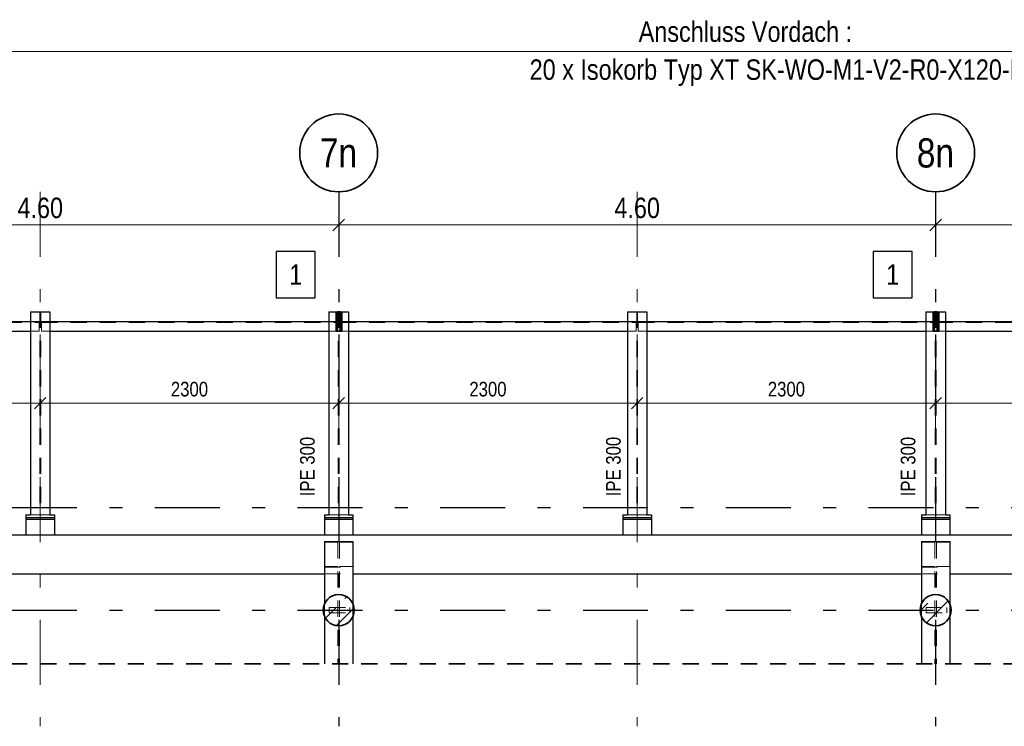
# Model space of a CAD drawing. Header units: millimetres. Extents: x -39 to 84, y 0 to 66.
# Tile 34 of 92: x -19 to -11, y 43 to 48. Entities that reach past the tile are written whole.
import ezdxf
from ezdxf.enums import TextEntityAlignment as Align

# ---------------------------------------------------------------- set-up
doc = ezdxf.new("R2010")
doc.units = ezdxf.units.MM
doc.linetypes.add('DASHDOTX2', pattern=[2, 1, -0.5, 0, -0.5])
doc.linetypes.add('HIDDEN', pattern=[0.375, 0.25, -0.125])
for name, color, linetype, lineweight in [('Achsen', 7, 'Continuous', 20), ('Geschnittene Kanten', 7, 'Continuous', 20), ('Schraffuren', 7, 'Continuous', 20)]:
    doc.layers.add(name, color=color, linetype=linetype, lineweight=lineweight)
doc.styles.add('Arial Narrow', font='ARIALN.TTF')
doc.dimstyles.new('Arch_Strakon_dimstyle', dxfattribs={"dimtxt": 15.75, "dimasz": 1, "dimexe": 1.25, "dimexo": 0.0625, "dimgap": 1, "dimtad": 0, "dimdec": 5, "dimzin": 12, "dimdsep": 46, "dimtxsty": 'Arial Narrow', "dimblk": 'Arrowhead_Tick', "dimsah": 1, "dimcen": 0, "dimse1": 1, "dimse2": 1, "dimclrd": 6, "dimclrt": 2, "dimazin": 0, "dimtfac": 1, "dimtdec": 4, "dimtmove": 0, "dimatfit": 3, "dimldrblk": 'NONE', "dimfxl": 1, "dimtvp": 1, "dimtolj": 1, "dimtzin": 0, "dimlwd": 13, "dimarcsym": 2})
pattern_1 = [(45, (0, 0), (-0.14142136, 0.14142136), [0.15, -0.1]), (45, (-0.07071, 0.07071), (-0.14142136, 0.14142136), [])]

# ---------------------------------------------------------------- blocks, each defined once
blk = doc.blocks.new('Arrowhead_Tick')
at = {"color": 0, "linetype": 'Continuous', "lineweight": -2}
for p, q in [((0, 20), (0, -10)), ((-1, 0), (0, 0)), ((10, 0), (0, 0))]:
    blk.add_line(p, q, dxfattribs=at)
at = {"color": 2, "linetype": 'Continuous', "lineweight": 35}
blk.add_line((4.42, 4.42), (-4.42, -4.42), dxfattribs=at)
blk = doc.blocks.new('*D151')
at = {"layer": 'Achsen', "color": 6, "linetype": 'Continuous', "lineweight": 13}
blk.add_line((-20.8311, 46.6501), (-16.2511, 46.6501), dxfattribs=at)
at = {"layer": 'Defpoints', "color": 0}
for p in [(-20.8411, 46.9054), (-16.2411, 46.9054), (-16.2411, 46.6501)]:
    blk.add_point(p, dxfattribs=at)
at = {"layer": 'Achsen', "color": 6, "lineweight": 13, "xscale": 0.01, "yscale": 0.01, "zscale": 0.01}
blk.add_blockref('Arrowhead_Tick', (-16.2411, 46.6501), dxfattribs=at)
at = {"layer": 'Achsen', "color": 6, "lineweight": 13, "xscale": 0.01, "yscale": 0.01, "zscale": 0.01, "rotation": 180}
blk.add_blockref('Arrowhead_Tick', (-20.8411, 46.6501), dxfattribs=at)
at = {"layer": 'Achsen', "color": 2, "lineweight": 35, "insert": (-18.5411, 46.7806), "char_height": 0.1575, "attachment_point": 5, "style": 'Arial Narrow'}
blk.add_mtext('\\A1;4.60', dxfattribs=at)
blk = doc.blocks.new('_None')
blk = doc.blocks.new('*D152')
at = {"layer": 'Achsen', "color": 6, "linetype": 'Continuous', "lineweight": 13}
blk.add_line((-16.2311, 46.6501), (-11.6511, 46.6501), dxfattribs=at)
at = {"layer": 'Defpoints', "color": 0}
for p in [(-16.2411, 46.9054), (-11.6411, 46.9054), (-11.6411, 46.6501)]:
    blk.add_point(p, dxfattribs=at)
at = {"layer": 'Achsen', "color": 6, "lineweight": 13, "xscale": 0.01, "yscale": 0.01, "zscale": 0.01}
blk.add_blockref('Arrowhead_Tick', (-11.6411, 46.6501), dxfattribs=at)
at = {"layer": 'Achsen', "color": 6, "lineweight": 13, "xscale": 0.01, "yscale": 0.01, "zscale": 0.01, "rotation": 180}
blk.add_blockref('Arrowhead_Tick', (-16.2411, 46.6501), dxfattribs=at)
at = {"layer": 'Achsen', "color": 2, "lineweight": 35, "insert": (-13.9411, 46.7806), "char_height": 0.1575, "attachment_point": 5, "style": 'Arial Narrow'}
blk.add_mtext('\\A1;4.60', dxfattribs=at)
blk = doc.blocks.new('*D153')
at = {"layer": 'Achsen', "color": 6, "linetype": 'Continuous', "lineweight": 13}
blk.add_line((-11.6311, 46.6501), (-7.0511, 46.6501), dxfattribs=at)
at = {"layer": 'Defpoints', "color": 0}
for p in [(-11.6411, 46.9054), (-7.0411, 46.9054), (-7.0411, 46.6501)]:
    blk.add_point(p, dxfattribs=at)
at = {"layer": 'Achsen', "color": 6, "lineweight": 13, "xscale": 0.01, "yscale": 0.01, "zscale": 0.01}
blk.add_blockref('Arrowhead_Tick', (-7.0411, 46.6501), dxfattribs=at)
at = {"layer": 'Achsen', "color": 6, "lineweight": 13, "xscale": 0.01, "yscale": 0.01, "zscale": 0.01, "rotation": 180}
blk.add_blockref('Arrowhead_Tick', (-11.6411, 46.6501), dxfattribs=at)
at = {"layer": 'Achsen', "color": 2, "lineweight": 35, "insert": (-9.3411, 46.7806), "char_height": 0.1575, "attachment_point": 5, "style": 'Arial Narrow'}
blk.add_mtext('\\A1;4.60', dxfattribs=at)
blk = doc.blocks.new('*D165')
at = {"color": 6, "linetype": 'Continuous', "lineweight": 13}
blk.add_line((-20.8311, 45.2765), (-18.5511, 45.2765), dxfattribs=at)
at = {"layer": 'Defpoints', "color": 0}
for p in [(-20.8411, 46.9054), (-18.5411, 46.9054), (-18.5411, 45.2765)]:
    blk.add_point(p, dxfattribs=at)
at = {"color": 6, "lineweight": 13, "xscale": 0.01, "yscale": 0.01, "zscale": 0.01}
blk.add_blockref('Arrowhead_Tick', (-18.5411, 45.2765), dxfattribs=at)
at = {"color": 6, "lineweight": 13, "xscale": 0.01, "yscale": 0.01, "zscale": 0.01, "rotation": 180}
blk.add_blockref('Arrowhead_Tick', (-20.8411, 45.2765), dxfattribs=at)
at = {"color": 3, "lineweight": 35, "insert": (-19.6911, 45.3839), "char_height": 0.1125, "attachment_point": 5, "style": 'Arial Narrow'}
blk.add_mtext('\\A1;2300', dxfattribs=at)
blk = doc.blocks.new('*D166')
at = {"color": 6, "linetype": 'Continuous', "lineweight": 13}
blk.add_line((-18.5311, 45.2765), (-16.2511, 45.2765), dxfattribs=at)
at = {"layer": 'Defpoints', "color": 0}
for p in [(-18.5411, 46.9054), (-16.2411, 46.9054), (-16.2411, 45.2765)]:
    blk.add_point(p, dxfattribs=at)
at = {"color": 6, "lineweight": 13, "xscale": 0.01, "yscale": 0.01, "zscale": 0.01}
blk.add_blockref('Arrowhead_Tick', (-16.2411, 45.2765), dxfattribs=at)
at = {"color": 6, "lineweight": 13, "xscale": 0.01, "yscale": 0.01, "zscale": 0.01, "rotation": 180}
blk.add_blockref('Arrowhead_Tick', (-18.5411, 45.2765), dxfattribs=at)
at = {"color": 3, "lineweight": 35, "insert": (-17.3911, 45.3839), "char_height": 0.1125, "attachment_point": 5, "style": 'Arial Narrow'}
blk.add_mtext('\\A1;2300', dxfattribs=at)
blk = doc.blocks.new('*D167')
at = {"color": 6, "linetype": 'Continuous', "lineweight": 13}
blk.add_line((-16.2311, 45.2765), (-13.9511, 45.2765), dxfattribs=at)
at = {"layer": 'Defpoints', "color": 0}
for p in [(-16.2411, 46.9054), (-13.9411, 46.9054), (-13.9411, 45.2765)]:
    blk.add_point(p, dxfattribs=at)
at = {"color": 6, "lineweight": 13, "xscale": 0.01, "yscale": 0.01, "zscale": 0.01}
blk.add_blockref('Arrowhead_Tick', (-13.9411, 45.2765), dxfattribs=at)
at = {"color": 6, "lineweight": 13, "xscale": 0.01, "yscale": 0.01, "zscale": 0.01, "rotation": 180}
blk.add_blockref('Arrowhead_Tick', (-16.2411, 45.2765), dxfattribs=at)
at = {"color": 3, "lineweight": 35, "insert": (-15.0911, 45.3839), "char_height": 0.1125, "attachment_point": 5, "style": 'Arial Narrow'}
blk.add_mtext('\\A1;2300', dxfattribs=at)
blk = doc.blocks.new('*D168')
at = {"color": 6, "linetype": 'Continuous', "lineweight": 13}
blk.add_line((-13.9311, 45.2765), (-11.6511, 45.2765), dxfattribs=at)
at = {"layer": 'Defpoints', "color": 0}
for p in [(-13.9411, 46.9054), (-11.6411, 46.9054), (-11.6411, 45.2765)]:
    blk.add_point(p, dxfattribs=at)
at = {"color": 6, "lineweight": 13, "xscale": 0.01, "yscale": 0.01, "zscale": 0.01}
blk.add_blockref('Arrowhead_Tick', (-11.6411, 45.2765), dxfattribs=at)
at = {"color": 6, "lineweight": 13, "xscale": 0.01, "yscale": 0.01, "zscale": 0.01, "rotation": 180}
blk.add_blockref('Arrowhead_Tick', (-13.9411, 45.2765), dxfattribs=at)
at = {"color": 3, "lineweight": 35, "insert": (-12.7911, 45.3839), "char_height": 0.1125, "attachment_point": 5, "style": 'Arial Narrow'}
blk.add_mtext('\\A1;2300', dxfattribs=at)
blk = doc.blocks.new('*D169')
at = {"color": 6, "linetype": 'Continuous', "lineweight": 13}
blk.add_line((-11.6311, 45.2765), (-9.3511, 45.2765), dxfattribs=at)
at = {"layer": 'Defpoints', "color": 0}
for p in [(-11.6411, 46.9054), (-9.3411, 46.9054), (-9.3411, 45.2765)]:
    blk.add_point(p, dxfattribs=at)
at = {"color": 6, "lineweight": 13, "xscale": 0.01, "yscale": 0.01, "zscale": 0.01}
blk.add_blockref('Arrowhead_Tick', (-9.3411, 45.2765), dxfattribs=at)
at = {"color": 6, "lineweight": 13, "xscale": 0.01, "yscale": 0.01, "zscale": 0.01, "rotation": 180}
blk.add_blockref('Arrowhead_Tick', (-11.6411, 45.2765), dxfattribs=at)
at = {"color": 3, "lineweight": 35, "insert": (-10.4911, 45.3839), "char_height": 0.1125, "attachment_point": 5, "style": 'Arial Narrow'}
blk.add_mtext('\\A1;2300', dxfattribs=at)

msp = doc.modelspace()

# ---------------------------------------------------------------- hatches: boundary and pattern name
at = {"layer": 'Schraffuren', "lineweight": 13, "true_color": 0x91ffff}
for points in [[(-16.2282202, 45.9811595), (-16.2282202, 45.8311595), (-16.2532202, 45.8311595), (-16.2532202, 45.9811595)], [(-11.6282202, 45.9811595), (-11.6282202, 45.8311595), (-11.6532202, 45.8311595), (-11.6532202, 45.9811595)]]:
    msp.add_hatch(color=131, dxfattribs=at).paths.add_polyline_path(points)
at = {"layer": 'Schraffuren', "lineweight": 13}
h = msp.add_hatch(dxfattribs=at)
h.set_pattern_fill('bB', color=6, scale=0.01, angle=45, style=0, pattern_type=2)
h.set_pattern_definition(pattern_1)
h.paths.add_polyline_path([(-16.1210988, 43.681306), (-16.1211385, 43.6843958), (-16.1212579, 43.6874835), (-16.1214566, 43.6905671), (-16.1217348, 43.6936445), (-16.122092, 43.6967138), (-16.1225282, 43.6997729), (-16.123043, 43.7028197), (-16.1236361, 43.7058523), (-16.124307, 43.7088686), (-16.1250554, 43.7118666), (-16.1258808, 43.7148443), (-16.1267825, 43.7177998), (-16.12776, 43.7207311), (-16.1288127, 43.7236363), (-16.1299399, 43.7265134), (-16.1311407, 43.7293605), (-16.1324145, 43.7321758), (-16.1337603, 43.7349573), (-16.1351773, 43.7377032), (-16.1366645, 43.7404118), (-16.138221, 43.7430812), (-16.1398457, 43.7457096), (-16.1415375, 43.7482953), (-16.1432954, 43.7508366), (-16.145118, 43.7533317), (-16.1470044, 43.7557792), (-16.1489531, 43.7581772), (-16.1509629, 43.7605243), (-16.1530325, 43.7628188), (-16.1551605, 43.7650593), (-16.1573455, 43.7672443), (-16.159586, 43.7693723), (-16.1618805, 43.7714419), (-16.1642276, 43.7734517), (-16.1666256, 43.7754004), (-16.169073, 43.7772867), (-16.1715682, 43.7791094), (-16.1741095, 43.7808673), (-16.1766952, 43.7825591), (-16.1793236, 43.7841838), (-16.181993, 43.7857403), (-16.1847015, 43.7872275), (-16.1874475, 43.7886445), (-16.190229, 43.7899903), (-16.1930443, 43.7912641), (-16.1958914, 43.7924649), (-16.1987685, 43.793592), (-16.2016737, 43.7946447), (-16.204605, 43.7956223), (-16.2075605, 43.796524), (-16.2105382, 43.7973494), (-16.2135362, 43.7980978), (-16.2165525, 43.7987687), (-16.2195851, 43.7993618), (-16.2226319, 43.7998766), (-16.2256909, 43.8003127), (-16.2287602, 43.80067), (-16.2318377, 43.8009481), (-16.2349213, 43.8011469), (-16.238009, 43.8012662), (-16.2410988, 43.801306), (-16.2441885, 43.8012662), (-16.2472762, 43.8011469), (-16.2503598, 43.8009481), (-16.2534373, 43.80067), (-16.2565066, 43.8003127), (-16.2595656, 43.7998766), (-16.2626124, 43.7993618), (-16.265645, 43.7987687), (-16.2686613, 43.7980978), (-16.2716593, 43.7973494), (-16.274637, 43.796524), (-16.2775925, 43.7956223), (-16.2805238, 43.7946447), (-16.283429, 43.793592), (-16.2863061, 43.7924649), (-16.2891532, 43.7912641), (-16.2919685, 43.7899903), (-16.29475, 43.7886445), (-16.297496, 43.7872275), (-16.3002045, 43.7857403), (-16.3028739, 43.7841838), (-16.3055023, 43.7825591), (-16.308088, 43.7808673), (-16.3106293, 43.7791094), (-16.3131245, 43.7772867), (-16.3155719, 43.7754004), (-16.3179699, 43.7734517), (-16.320317, 43.7714419), (-16.3226116, 43.7693723), (-16.324852, 43.7672443), (-16.327037, 43.7650593), (-16.329165, 43.7628188), (-16.3312346, 43.7605243), (-16.3332444, 43.7581772), (-16.3351931, 43.7557792), (-16.3370795, 43.7533317), (-16.3389022, 43.7508366), (-16.34066, 43.7482953), (-16.3423518, 43.7457096), (-16.3439765, 43.7430812), (-16.345533, 43.7404118), (-16.3470202, 43.7377032), (-16.3484372, 43.7349573), (-16.349783, 43.7321758), (-16.3510568, 43.7293605), (-16.3522576, 43.7265134), (-16.3533848, 43.7236363), (-16.3544375, 43.7207311), (-16.355415, 43.7177998), (-16.3563167, 43.7148443), (-16.3571421, 43.7118666), (-16.3578905, 43.7088686), (-16.3585614, 43.7058523), (-16.3591545, 43.7028197), (-16.3596693, 43.6997729), (-16.3601055, 43.6967138), (-16.3604627, 43.6936445), (-16.3607409, 43.6905671), (-16.3609396, 43.6874835), (-16.361059, 43.6843958), (-16.3610988, 43.681306), (-16.361059, 43.6782163), (-16.3609396, 43.6751286), (-16.3607409, 43.672045), (-16.3604627, 43.6689675), (-16.3601055, 43.6658982), (-16.3596693, 43.6628392), (-16.3591545, 43.6597923), (-16.3585614, 43.6567598), (-16.3578905, 43.6537435), (-16.3571421, 43.6507455), (-16.3563167, 43.6477677), (-16.355415, 43.6448122), (-16.3544375, 43.6418809), (-16.3533848, 43.6389758), (-16.3522576, 43.6360987), (-16.3510568, 43.6332516), (-16.349783, 43.6304363), (-16.3484372, 43.6276548), (-16.3470202, 43.6249088), (-16.345533, 43.6222003), (-16.3439765, 43.6195309), (-16.3423518, 43.6169025), (-16.34066, 43.6143168), (-16.3389022, 43.6117755), (-16.3370795, 43.6092803), (-16.3351931, 43.6068329), (-16.3332444, 43.6044348), (-16.3312346, 43.6020878), (-16.329165, 43.5997932), (-16.327037, 43.5975527), (-16.324852, 43.5953678), (-16.3226116, 43.5932398), (-16.320317, 43.5911702), (-16.3179699, 43.5891604), (-16.3155719, 43.5872116), (-16.3131245, 43.5853253), (-16.3106293, 43.5835026), (-16.308088, 43.5817448), (-16.3055023, 43.580053), (-16.3028739, 43.5784283), (-16.3002045, 43.5768718), (-16.297496, 43.5753846), (-16.29475, 43.5739676), (-16.2919685, 43.5726218), (-16.2891532, 43.571348), (-16.2863061, 43.5701471), (-16.283429, 43.56902), (-16.2805238, 43.5679673), (-16.2775925, 43.5669898), (-16.274637, 43.566088), (-16.2716593, 43.5652627), (-16.2686613, 43.5645143), (-16.265645, 43.5638433), (-16.2626124, 43.5632503), (-16.2595656, 43.5627355), (-16.2565066, 43.5622993), (-16.2534373, 43.561942), (-16.2503598, 43.5616639), (-16.2472762, 43.5614651), (-16.2441885, 43.5613458), (-16.2410988, 43.561306), (-16.238009, 43.5613458), (-16.2349213, 43.5614651), (-16.2318377, 43.5616639), (-16.2287602, 43.561942), (-16.2256909, 43.5622993), (-16.2226319, 43.5627355), (-16.2195851, 43.5632503), (-16.2165525, 43.5638433), (-16.2135362, 43.5645143), (-16.2105382, 43.5652627), (-16.2075605, 43.566088), (-16.204605, 43.5669898), (-16.2016737, 43.5679673), (-16.1987685, 43.56902), (-16.1958914, 43.5701471), (-16.1930443, 43.571348), (-16.190229, 43.5726218), (-16.1874475, 43.5739676), (-16.1847015, 43.5753846), (-16.181993, 43.5768718), (-16.1793236, 43.5784283), (-16.1766952, 43.580053), (-16.1741095, 43.5817448), (-16.1715682, 43.5835026), (-16.169073, 43.5853253), (-16.1666256, 43.5872116), (-16.1642276, 43.5891604), (-16.1618805, 43.5911702), (-16.159586, 43.5932398), (-16.1573455, 43.5953678), (-16.1551605, 43.5975527), (-16.1530325, 43.5997932), (-16.1509629, 43.6020878), (-16.1489531, 43.6044348), (-16.1470044, 43.6068329), (-16.145118, 43.6092803), (-16.1432954, 43.6117755), (-16.1415375, 43.6143168), (-16.1398457, 43.6169025), (-16.138221, 43.6195309), (-16.1366645, 43.6222003), (-16.1351773, 43.6249088), (-16.1337603, 43.6276548), (-16.1324145, 43.6304363), (-16.1311407, 43.6332516), (-16.1299399, 43.6360987), (-16.1288127, 43.6389758), (-16.12776, 43.6418809), (-16.1267825, 43.6448122), (-16.1258808, 43.6477677), (-16.1250554, 43.6507455), (-16.124307, 43.6537435), (-16.1236361, 43.6567598), (-16.123043, 43.6597923), (-16.1225282, 43.6628392), (-16.122092, 43.6658982), (-16.1217348, 43.6689675), (-16.1214566, 43.672045), (-16.1212579, 43.6751286), (-16.1211385, 43.6782163)])
h = msp.add_hatch(dxfattribs=at)
h.set_pattern_fill('bB', color=6, scale=0.01, angle=45, style=0, pattern_type=2)
h.set_pattern_definition(pattern_1)
h.paths.add_polyline_path([(-11.5210931, 43.681306), (-11.5211329, 43.6843958), (-11.5212522, 43.6874835), (-11.521451, 43.6905671), (-11.5217292, 43.6936445), (-11.5220864, 43.6967138), (-11.5225226, 43.6997729), (-11.5230374, 43.7028197), (-11.5236305, 43.7058523), (-11.5243014, 43.7088686), (-11.5250498, 43.7118666), (-11.5258752, 43.7148443), (-11.5267769, 43.7177998), (-11.5277544, 43.7207311), (-11.5288071, 43.7236363), (-11.5299343, 43.7265134), (-11.5311351, 43.7293605), (-11.5324089, 43.7321758), (-11.5337547, 43.7349573), (-11.5351717, 43.7377032), (-11.5366589, 43.7404118), (-11.5382154, 43.7430812), (-11.5398401, 43.7457096), (-11.5415319, 43.7482953), (-11.5432897, 43.7508366), (-11.5451124, 43.7533317), (-11.5469988, 43.7557792), (-11.5489475, 43.7581772), (-11.5509573, 43.7605243), (-11.5530269, 43.7628188), (-11.5551549, 43.7650593), (-11.5573398, 43.7672443), (-11.5595803, 43.7693723), (-11.5618749, 43.7714419), (-11.564222, 43.7734517), (-11.56662, 43.7754004), (-11.5690674, 43.7772867), (-11.5715626, 43.7791094), (-11.5741039, 43.7808673), (-11.5766896, 43.7825591), (-11.579318, 43.7841838), (-11.5819874, 43.7857403), (-11.5846959, 43.7872275), (-11.5874419, 43.7886445), (-11.5902234, 43.7899903), (-11.5930387, 43.7912641), (-11.5958858, 43.7924649), (-11.5987629, 43.793592), (-11.6016681, 43.7946447), (-11.6045994, 43.7956223), (-11.6075549, 43.796524), (-11.6105326, 43.7973494), (-11.6135306, 43.7980978), (-11.6165469, 43.7987687), (-11.6195794, 43.7993618), (-11.6226263, 43.7998766), (-11.6256853, 43.8003127), (-11.6287546, 43.80067), (-11.6318321, 43.8009481), (-11.6349157, 43.8011469), (-11.6380034, 43.8012662), (-11.6410931, 43.801306), (-11.6441829, 43.8012662), (-11.6472706, 43.8011469), (-11.6503542, 43.8009481), (-11.6534317, 43.80067), (-11.6565009, 43.8003127), (-11.65956, 43.7998766), (-11.6626068, 43.7993618), (-11.6656394, 43.7987687), (-11.6686557, 43.7980978), (-11.6716537, 43.7973494), (-11.6746314, 43.796524), (-11.6775869, 43.7956223), (-11.6805182, 43.7946447), (-11.6834234, 43.793592), (-11.6863005, 43.7924649), (-11.6891476, 43.7912641), (-11.6919629, 43.7899903), (-11.6947444, 43.7886445), (-11.6974903, 43.7872275), (-11.7001989, 43.7857403), (-11.7028683, 43.7841838), (-11.7054967, 43.7825591), (-11.7080824, 43.7808673), (-11.7106237, 43.7791094), (-11.7131189, 43.7772867), (-11.7155663, 43.7754004), (-11.7179643, 43.7734517), (-11.7203114, 43.7714419), (-11.7226059, 43.7693723), (-11.7248464, 43.7672443), (-11.7270314, 43.7650593), (-11.7291594, 43.7628188), (-11.731229, 43.7605243), (-11.7332388, 43.7581772), (-11.7351875, 43.7557792), (-11.7370738, 43.7533317), (-11.7388965, 43.7508366), (-11.7406544, 43.7482953), (-11.7423462, 43.7457096), (-11.7439709, 43.7430812), (-11.7455274, 43.7404118), (-11.7470146, 43.7377032), (-11.7484316, 43.7349573), (-11.7497774, 43.7321758), (-11.7510512, 43.7293605), (-11.752252, 43.7265134), (-11.7533792, 43.7236363), (-11.7544318, 43.7207311), (-11.7554094, 43.7177998), (-11.7563111, 43.7148443), (-11.7571365, 43.7118666), (-11.7578849, 43.7088686), (-11.7585558, 43.7058523), (-11.7591489, 43.7028197), (-11.7596637, 43.6997729), (-11.7600999, 43.6967138), (-11.7604571, 43.6936445), (-11.7607352, 43.6905671), (-11.760934, 43.6874835), (-11.7610534, 43.6843958), (-11.7610931, 43.681306), (-11.7610534, 43.6782163), (-11.760934, 43.6751286), (-11.7607352, 43.672045), (-11.7604571, 43.6689675), (-11.7600999, 43.6658982), (-11.7596637, 43.6628392), (-11.7591489, 43.6597923), (-11.7585558, 43.6567598), (-11.7578849, 43.6537435), (-11.7571365, 43.6507455), (-11.7563111, 43.6477677), (-11.7554094, 43.6448122), (-11.7544318, 43.6418809), (-11.7533792, 43.6389758), (-11.752252, 43.6360987), (-11.7510512, 43.6332516), (-11.7497774, 43.6304363), (-11.7484316, 43.6276548), (-11.7470146, 43.6249088), (-11.7455274, 43.6222003), (-11.7439709, 43.6195309), (-11.7423462, 43.6169025), (-11.7406544, 43.6143168), (-11.7388965, 43.6117755), (-11.7370738, 43.6092803), (-11.7351875, 43.6068329), (-11.7332388, 43.6044348), (-11.731229, 43.6020878), (-11.7291594, 43.5997932), (-11.7270314, 43.5975527), (-11.7248464, 43.5953678), (-11.7226059, 43.5932398), (-11.7203114, 43.5911702), (-11.7179643, 43.5891604), (-11.7155663, 43.5872116), (-11.7131189, 43.5853253), (-11.7106237, 43.5835026), (-11.7080824, 43.5817448), (-11.7054967, 43.580053), (-11.7028683, 43.5784283), (-11.7001989, 43.5768718), (-11.6974903, 43.5753846), (-11.6947444, 43.5739676), (-11.6919629, 43.5726218), (-11.6891476, 43.571348), (-11.6863005, 43.5701471), (-11.6834234, 43.56902), (-11.6805182, 43.5679673), (-11.6775869, 43.5669898), (-11.6746314, 43.566088), (-11.6716537, 43.5652627), (-11.6686557, 43.5645143), (-11.6656394, 43.5638433), (-11.6626068, 43.5632503), (-11.65956, 43.5627355), (-11.6565009, 43.5622993), (-11.6534317, 43.561942), (-11.6503542, 43.5616639), (-11.6472706, 43.5614651), (-11.6441829, 43.5613458), (-11.6410931, 43.561306), (-11.6380034, 43.5613458), (-11.6349157, 43.5614651), (-11.6318321, 43.5616639), (-11.6287546, 43.561942), (-11.6256853, 43.5622993), (-11.6226263, 43.5627355), (-11.6195794, 43.5632503), (-11.6165469, 43.5638433), (-11.6135306, 43.5645143), (-11.6105326, 43.5652627), (-11.6075549, 43.566088), (-11.6045994, 43.5669898), (-11.6016681, 43.5679673), (-11.5987629, 43.56902), (-11.5958858, 43.5701471), (-11.5930387, 43.571348), (-11.5902234, 43.5726218), (-11.5874419, 43.5739676), (-11.5846959, 43.5753846), (-11.5819874, 43.5768718), (-11.579318, 43.5784283), (-11.5766896, 43.580053), (-11.5741039, 43.5817448), (-11.5715626, 43.5835026), (-11.5690674, 43.5853253), (-11.56662, 43.5872116), (-11.564222, 43.5891604), (-11.5618749, 43.5911702), (-11.5595803, 43.5932398), (-11.5573398, 43.5953678), (-11.5551549, 43.5975527), (-11.5530269, 43.5997932), (-11.5509573, 43.6020878), (-11.5489475, 43.6044348), (-11.5469988, 43.6068329), (-11.5451124, 43.6092803), (-11.5432897, 43.6117755), (-11.5415319, 43.6143168), (-11.5398401, 43.6169025), (-11.5382154, 43.6195309), (-11.5366589, 43.6222003), (-11.5351717, 43.6249088), (-11.5337547, 43.6276548), (-11.5324089, 43.6304363), (-11.5311351, 43.6332516), (-11.5299343, 43.6360987), (-11.5288071, 43.6389758), (-11.5277544, 43.6418809), (-11.5267769, 43.6448122), (-11.5258752, 43.6477677), (-11.5250498, 43.6507455), (-11.5243014, 43.6537435), (-11.5236305, 43.6567598), (-11.5230374, 43.6597923), (-11.5225226, 43.6628392), (-11.5220864, 43.6658982), (-11.5217292, 43.6689675), (-11.521451, 43.672045), (-11.5212522, 43.6751286), (-11.5211329, 43.6782163)])

# ---------------------------------------------------------------- linework, layer by layer
at = {"color": 6, "linetype": 'Continuous', "lineweight": 13}
msp.add_line((-34.8615268, 47.9879478), (6.8992614, 47.9879478), dxfattribs=at)
at = {"color": 3, "linetype": 'Continuous', "lineweight": 25}
for p, q in [((-16.4227488, 46.4465041), (-16.7219738, 46.4465041)), ((-16.7219738, 46.4465041), (-16.7219738, 46.0890041)), ((-16.4227488, 46.0890041), (-16.4227488, 46.4465041)), ((-11.8227258, 46.4465041), (-12.1219508, 46.4465041)), ((-12.1219508, 46.4465041), (-12.1219508, 46.0890041)), ((-11.8227258, 46.0890041), (-11.8227258, 46.4465041)), ((-16.7219738, 46.0890041), (-16.4227488, 46.0890041)), ((-12.1219508, 46.0890041), (-11.8227258, 46.0890041))]:
    msp.add_line(p, q, dxfattribs=at)
at = {"color": 6, "linetype": 'HIDDEN', "lineweight": 13, "ltscale": 0.5}
for p, q in [((-18.544722, 45.9811595), (-18.544722, 44.4163094)), ((-18.537622, 45.9811595), (-18.537622, 44.4163094)), ((-16.244622, 45.9811595), (-16.244622, 44.4163094)), ((-16.237522, 45.9811595), (-16.237522, 44.4163094)), ((-13.944722, 45.9811595), (-13.944722, 44.4163094)), ((-13.937622, 45.9811595), (-13.937622, 44.4163094)), ((-11.644622, 45.9811595), (-11.644622, 44.4163094)), ((-11.637522, 45.9811595), (-11.637522, 44.4163094)), ((-18.616172, 45.9061595), (-18.549722, 45.9061595)), ((-18.549722, 45.9061595), (-18.549722, 45.8311595)), ((-18.532422, 45.9061595), (-18.466172, 45.9061595)), ((-18.532422, 45.9061595), (-18.532422, 45.8311595)), ((-16.316072, 45.9061595), (-16.249622, 45.9061595)), ((-16.263672, 45.9126595), (-16.253672, 45.9126595)), ((-16.249622, 45.9061595), (-16.249622, 45.8311595)), ((-16.232522, 45.9061595), (-16.166072, 45.9061595)), ((-16.232522, 45.9061595), (-16.232522, 45.8311595)), ((-16.227672, 45.9126595), (-16.217672, 45.9126595)), ((-14.016172, 45.9061595), (-13.949722, 45.9061595)), ((-13.949722, 45.9061595), (-13.949722, 45.8311595)), ((-13.932422, 45.9061595), (-13.866172, 45.9061595)), ((-13.932422, 45.9061595), (-13.932422, 45.8311595)), ((-11.716072, 45.9061595), (-11.649622, 45.9061595)), ((-11.663672, 45.9126595), (-11.653672, 45.9126595)), ((-11.649622, 45.9061595), (-11.649622, 45.8311595)), ((-11.632522, 45.9061595), (-11.566072, 45.9061595)), ((-11.632522, 45.9061595), (-11.632522, 45.8311595)), ((-11.627672, 45.9126595), (-11.617672, 45.9126595)), ((-20.832522, 45.8976595), (-18.549722, 45.8976595)), ((-18.616172, 45.8311595), (-18.549722, 45.8311595)), ((-18.532422, 45.8976595), (-16.249622, 45.8976595)), ((-18.532422, 45.8311595), (-18.466172, 45.8311595)), ((-16.316072, 45.8311595), (-16.263672, 45.8311595)), ((-16.263672, 45.8996595), (-16.253672, 45.8996595)), ((-16.253672, 45.8311595), (-16.2532202, 45.8311595)), ((-16.232522, 45.8976595), (-13.949722, 45.8976595)), ((-16.2282202, 45.8311595), (-16.227672, 45.8311595)), ((-16.227672, 45.8996595), (-16.217672, 45.8996595)), ((-16.217672, 45.8311595), (-16.166072, 45.8311595)), ((-14.016172, 45.8311595), (-13.949722, 45.8311595)), ((-13.932422, 45.8976595), (-11.649622, 45.8976595)), ((-13.932422, 45.8311595), (-13.866172, 45.8311595)), ((-11.716072, 45.8311595), (-11.663672, 45.8311595)), ((-11.663672, 45.8996595), (-11.653672, 45.8996595)), ((-11.653672, 45.8311595), (-11.6532202, 45.8311595)), ((-11.632522, 45.8976595), (-9.349722, 45.8976595)), ((-11.6282202, 45.8311595), (-11.627672, 45.8311595)), ((-11.627672, 45.8996595), (-11.617672, 45.8996595)), ((-11.617672, 45.8311595), (-11.566072, 45.8311595)), ((-18.616172, 44.4163094), (-18.544722, 44.4163094)), ((-18.537622, 44.4163094), (-18.466172, 44.4163094)), ((-16.316072, 44.4163094), (-16.244622, 44.4163094)), ((-16.237522, 44.4163094), (-16.166072, 44.4163094)), ((-14.016172, 44.4163094), (-13.944722, 44.4163094)), ((-13.937622, 44.4163094), (-13.866172, 44.4163094)), ((-11.716072, 44.4163094), (-11.644622, 44.4163094)), ((-11.637522, 44.4163094), (-11.566072, 44.4163094)), ((-11.751104, 44.260206), (-11.5311224, 44.260206)), ((-11.751072, 44.261306), (-11.751072, 44.260206)), ((-11.531072, 44.261306), (-11.531072, 44.260206)), ((-16.351072, 44.2049728), (-16.2470988, 44.2049728)), ((-16.2470988, 44.2049728), (-16.2470988, 43.2676567)), ((-16.2350988, 44.2049728), (-16.1310988, 44.2049728)), ((-16.2350988, 44.2049728), (-16.2350988, 43.2676567)), ((-11.751072, 44.2049728), (-11.6470931, 44.2049728)), ((-11.6470931, 44.2049728), (-11.6470931, 43.2676567)), ((-11.6350931, 44.2049728), (-11.5310931, 44.2049728)), ((-11.6350931, 44.2049728), (-11.6350931, 43.2676567)), ((-16.3510988, 44.0176426), (-16.2470988, 44.0176426)), ((-16.3510988, 44.0113094), (-16.1310988, 44.0113094)), ((-16.2350988, 44.0176426), (-16.1310988, 44.0176426)), ((-11.7510931, 44.0176426), (-11.6470931, 44.0176426)), ((-11.7510931, 44.0113094), (-11.5310931, 44.0113094)), ((-11.6350931, 44.0176426), (-11.5310931, 44.0176426)), ((-16.351072, 43.9613472), (-16.131072, 43.9613472)), ((-11.751072, 43.9613472), (-11.531072, 43.9613472)), ((-16.351072, 43.7288974), (-16.351072, 43.6337146)), ((-16.131072, 43.7287973), (-16.131072, 43.6338147)), ((-11.751072, 43.7288869), (-11.751072, 43.6337251)), ((-11.531072, 43.7288078), (-11.531072, 43.6338042)), ((-16.3146602, 43.7013988), (-16.1546602, 43.7013995)), ((-16.3146602, 43.701306), (-16.3146602, 43.661306)), ((-16.3146602, 43.661306), (-16.1546602, 43.661306)), ((-16.1546602, 43.701306), (-16.1546602, 43.661306)), ((-11.7146546, 43.7014203), (-11.5546546, 43.7014211)), ((-11.7146546, 43.701306), (-11.7146546, 43.661306)), ((-11.7146546, 43.661306), (-11.5546546, 43.661306)), ((-11.5546546, 43.701306), (-11.5546546, 43.661306))]:
    msp.add_line(p, q, dxfattribs=at)
at = {"color": 2, "linetype": 'Continuous', "lineweight": 35}
for p, q in [((-16.2532202, 45.9811595), (-16.2282202, 45.9811595)), ((-16.2532202, 45.9811595), (-16.2532202, 45.8311595)), ((-16.2282202, 45.9811595), (-16.2282202, 45.8311595)), ((-11.6532202, 45.9811595), (-11.6282202, 45.9811595)), ((-11.6532202, 45.9811595), (-11.6532202, 45.8311595)), ((-11.6282202, 45.9811595), (-11.6282202, 45.8311595)), ((-16.2532202, 45.8311595), (-16.2282202, 45.8311595)), ((-11.6532202, 45.8311595), (-11.6282202, 45.8311595))]:
    msp.add_line(p, q, dxfattribs=at)
at = {"color": 2, "linetype": 'HIDDEN', "lineweight": 35, "ltscale": 0.5}
msp.add_line((-34.0668972, 43.2676567), (7.1792202, 43.2676567), dxfattribs=at)
at = {"color": 2, "linetype": 'Continuous', "lineweight": 35}
for centre in [(-16.2410988, 43.681306), (-11.6410931, 43.681306)]:
    msp.add_circle(centre, 0.12, dxfattribs=at)
at = {"layer": 'Achsen', "color": 9, "linetype": 'DASHDOTX2', "lineweight": 0, "ltscale": 0.5}
for p, q in [((-18.5411296, 46.9053783), (-18.5411296, 42.7859854)), ((-13.9411296, 46.9053783), (-13.9411296, 42.7859854))]:
    msp.add_line(p, q, dxfattribs=at)
at = {"layer": 'Achsen', "color": 3, "linetype": 'DASHDOTX2', "lineweight": 25, "ltscale": 0.5}
for p, q in [((-16.2411296, 46.9053783), (-16.2411296, 42.7859854)), ((-11.6411296, 46.9053783), (-11.6411296, 42.7859854)), ((-37.4581296, 45.9062058), (8.7167657, 45.9062058)), ((-37.4581296, 44.4712058), (8.7167657, 44.4712058)), ((-37.4581296, 43.6812058), (8.7167657, 43.6812058))]:
    msp.add_line(p, q, dxfattribs=at)
at = {"layer": 'Achsen', "color": 3, "linetype": 'Continuous', "lineweight": 25}
for p, q in [((-18.616172, 45.9811595), (-18.466172, 45.9811595)), ((-18.616172, 45.9811595), (-18.616172, 44.4163094)), ((-18.466172, 45.9811595), (-18.466172, 44.4163094)), ((-16.316072, 45.9811595), (-16.263672, 45.9811595)), ((-16.316072, 45.9811595), (-16.316072, 44.4163094)), ((-16.263672, 45.9811595), (-16.253672, 45.9811595)), ((-16.263672, 45.9811595), (-16.263672, 45.8311595)), ((-16.253672, 45.9811595), (-16.2532202, 45.9811595)), ((-16.253672, 45.9811595), (-16.253672, 45.8311595)), ((-16.2282202, 45.9811595), (-16.227672, 45.9811595)), ((-16.227672, 45.9811595), (-16.217672, 45.9811595)), ((-16.227672, 45.9811595), (-16.227672, 45.8311595)), ((-16.217672, 45.9811595), (-16.166072, 45.9811595)), ((-16.217672, 45.9811595), (-16.217672, 45.8311595)), ((-16.166072, 45.9811595), (-16.166072, 44.4163094)), ((-14.016172, 45.9811595), (-13.866172, 45.9811595)), ((-14.016172, 45.9811595), (-14.016172, 44.4163094)), ((-13.866172, 45.9811595), (-13.866172, 44.4163094)), ((-11.716072, 45.9811595), (-11.663672, 45.9811595)), ((-11.716072, 45.9811595), (-11.716072, 44.4163094)), ((-11.663672, 45.9811595), (-11.653672, 45.9811595)), ((-11.663672, 45.9811595), (-11.663672, 45.8311595)), ((-11.653672, 45.9811595), (-11.6532202, 45.9811595)), ((-11.653672, 45.9811595), (-11.653672, 45.8311595)), ((-11.6282202, 45.9811595), (-11.627672, 45.9811595)), ((-11.627672, 45.9811595), (-11.617672, 45.9811595)), ((-11.627672, 45.9811595), (-11.627672, 45.8311595)), ((-11.617672, 45.9811595), (-11.566072, 45.9811595)), ((-11.617672, 45.9811595), (-11.617672, 45.8311595)), ((-11.566072, 45.9811595), (-11.566072, 44.4163094)), ((-20.766072, 45.9061595), (-18.616172, 45.9061595)), ((-18.466172, 45.9061595), (-16.316072, 45.9061595)), ((-16.166072, 45.9061595), (-14.016172, 45.9061595)), ((-13.866172, 45.9061595), (-11.716072, 45.9061595)), ((-11.566072, 45.9061595), (-9.416172, 45.9061595)), ((-20.766072, 45.8311595), (-18.616172, 45.8311595)), ((-18.466172, 45.8311595), (-16.316072, 45.8311595)), ((-16.263672, 45.8311595), (-16.253672, 45.8311595)), ((-16.227672, 45.8311595), (-16.217672, 45.8311595)), ((-16.166072, 45.8311595), (-14.016172, 45.8311595)), ((-13.866172, 45.8311595), (-11.716072, 45.8311595)), ((-11.663672, 45.8311595), (-11.653672, 45.8311595)), ((-11.627672, 45.8311595), (-11.617672, 45.8311595)), ((-11.566072, 45.8311595), (-9.416172, 45.8311595)), ((-18.651172, 44.4163094), (-18.616172, 44.4163094)), ((-18.651172, 44.4163094), (-18.651172, 44.3963094)), ((-18.651172, 44.3963094), (-18.431172, 44.3963094)), ((-18.651172, 44.3963094), (-18.651172, 44.3813094)), ((-18.466172, 44.4163094), (-18.431172, 44.4163094)), ((-18.431172, 44.4163094), (-18.431172, 44.3963094)), ((-18.431172, 44.3963094), (-18.431172, 44.3813094)), ((-16.351072, 44.4163094), (-16.316072, 44.4163094)), ((-16.351072, 44.4163094), (-16.351072, 44.3963094)), ((-16.351072, 44.3963094), (-16.131072, 44.3963094)), ((-16.351072, 44.3963094), (-16.351072, 44.3813094)), ((-16.166072, 44.4163094), (-16.131072, 44.4163094)), ((-16.131072, 44.4163094), (-16.131072, 44.3963094)), ((-16.131072, 44.3963094), (-16.131072, 44.3813094)), ((-14.051172, 44.4163094), (-14.016172, 44.4163094)), ((-14.051172, 44.4163094), (-14.051172, 44.3963094)), ((-14.051172, 44.3963094), (-13.831172, 44.3963094)), ((-14.051172, 44.3963094), (-14.051172, 44.3813094)), ((-13.866172, 44.4163094), (-13.831172, 44.4163094)), ((-13.831172, 44.4163094), (-13.831172, 44.3963094)), ((-13.831172, 44.3963094), (-13.831172, 44.3813094)), ((-11.751072, 44.4163094), (-11.716072, 44.4163094)), ((-11.751072, 44.4163094), (-11.751072, 44.3963094)), ((-11.751072, 44.3963094), (-11.531072, 44.3963094)), ((-11.751072, 44.3963094), (-11.751072, 44.3813094)), ((-11.566072, 44.4163094), (-11.531072, 44.4163094)), ((-11.531072, 44.4163094), (-11.531072, 44.3963094)), ((-11.531072, 44.3963094), (-11.531072, 44.3813094)), ((-18.651204, 44.3813094), (-18.4312224, 44.3813094)), ((-18.651172, 44.3813094), (-18.651172, 44.261306)), ((-18.431172, 44.3813094), (-18.431172, 44.261306)), ((-16.351104, 44.3813094), (-16.1311224, 44.3813094)), ((-16.351072, 44.3813094), (-16.351072, 44.261306)), ((-16.131072, 44.3813094), (-16.131072, 44.261306)), ((-14.051204, 44.3813094), (-13.8312224, 44.3813094)), ((-14.051172, 44.3813094), (-14.051172, 44.261306)), ((-13.831172, 44.3813094), (-13.831172, 44.261306)), ((-11.751104, 44.3813094), (-11.5311224, 44.3813094)), ((-11.751072, 44.3813094), (-11.751072, 44.261306)), ((-11.531072, 44.3813094), (-11.531072, 44.261306)), ((-34.8115268, 44.261306), (6.9292202, 44.261306)), ((-16.3510988, 44.211306), (-16.1310988, 44.211306)), ((-16.351072, 44.211306), (-16.351072, 43.7288974)), ((-16.131072, 44.211306), (-16.131072, 43.7287973)), ((-11.7510931, 44.211306), (-11.5310931, 44.211306)), ((-11.751072, 44.211306), (-11.751072, 43.7288869)), ((-11.531072, 44.211306), (-11.531072, 43.7288078)), ((-20.731072, 43.9613472), (-16.351072, 43.9613472)), ((-16.131072, 43.9613472), (-11.751072, 43.9613472)), ((-11.531072, 43.9613472), (-7.1515261, 43.9613472)), ((-16.351072, 43.6337146), (-16.351072, 43.2676567)), ((-16.131072, 43.6338147), (-16.131072, 43.2676567)), ((-11.751072, 43.6337251), (-11.751072, 43.2676567)), ((-11.531072, 43.6338042), (-11.531072, 43.2676567))]:
    msp.add_line(p, q, dxfattribs=at)
at = {"layer": 'Achsen', "color": 2, "linetype": 'Continuous', "lineweight": 35}
for centre in [(-16.2411296, 47.2053783), (-11.6411296, 47.2053783)]:
    msp.add_circle(centre, 0.3, dxfattribs=at)

# ---------------------------------------------------------------- texts
at = {"color": 2, "lineweight": 35, "style": 'Arial Narrow'}
for s, p in [('Anschluss Vordach :', (-13.9293858, 48.0609786)), ('20 x Isokorb Typ XT SK-WO-M1-V2-R0-X120-H250-L275-D16', (-14.7697544, 47.7685325)), ('1', (-16.6219738, 46.1890041)), ('1', (-12.0219508, 46.1890041))]:
    msp.add_text(s, height=0.1575, dxfattribs=at).set_placement(p)
at = {"layer": 'Achsen', "color": 4, "lineweight": 50, "style": 'Arial Narrow'}
for s, p in [('7n', (-16.2427296, 47.2053783)), ('8n', (-11.6427296, 47.2053783))]:
    msp.add_text(s, height=0.225, dxfattribs=at).set_placement(p, align=Align.MIDDLE_CENTER)
at = {"layer": 'Geschnittene Kanten', "color": 3, "lineweight": 25, "style": 'Arial Narrow'}
for p in [(-16.4263792, 44.5586218), (-14.0681806, 44.5586218), (-11.7973226, 44.5586218)]:
    msp.add_text('IPE 300', height=0.1125, rotation=90, dxfattribs=at).set_placement(p)

# ---------------------------------------------------------------- dimensions: what is measured, and where the dimension line sits
at = {"lineweight": 35}
for base, p1, p2, picture, middle in [((-18.5411296, 45.2764694), (-20.8411296, 46.9053783), (-18.5411296, 46.9053783), '*D165', (-19.6911296, 45.2764694)), ((-16.2411296, 45.2764694), (-18.5411296, 46.9053783), (-16.2411296, 46.9053783), '*D166', (-17.3911296, 45.2764694)), ((-13.9411296, 45.2764694), (-16.2411296, 46.9053783), (-13.9411296, 46.9053783), '*D167', (-15.0911296, 45.2764694)), ((-11.6411296, 45.2764694), (-13.9411296, 46.9053783), (-11.6411296, 46.9053783), '*D168', (-12.7911296, 45.2764694)), ((-9.3411296, 45.2764694), (-11.6411296, 46.9053783), (-9.3411296, 46.9053783), '*D169', (-10.4911296, 45.2764694))]:
    dim = msp.add_linear_dim(base=base, p1=p1, p2=p2, text='2300', dimstyle='Arch_Strakon_dimstyle', override={"dimscale": 0.01, "dimtxt": 11.25, "dimasz": 1, "dimgap": 5, "dimtad": 1, "dimjust": 0, "dimtih": 0, "dimtoh": 0, "dimdec": 3, "dimdsep": 46, "dimtxsty": 'Arial Narrow', "dimclrd": 6, "dimclrt": 3, "dimtix": 1, "dimtofl": 255, "dimtmove": 0, "dimatfit": 2, "dimfxl": 0, "dimfxlon": 0, "dimtvp": 44.444444, "dimlwd": 13}, dxfattribs=at)
    dim.commit()
    dim.dimension.update_dxf_attribs({"geometry": picture, "text_midpoint": middle, "dimtype": 160})
at = {"layer": 'Achsen', "lineweight": 35}
for base, p1, p2, picture, middle in [((-16.2411296, 46.6501491), (-20.8411296, 46.9053783), (-16.2411296, 46.9053783), '*D151', (-18.5411296, 46.6501491)), ((-11.6411296, 46.6501491), (-16.2411296, 46.9053783), (-11.6411296, 46.9053783), '*D152', (-13.9411296, 46.6501491)), ((-7.0411296, 46.6501491), (-11.6411296, 46.9053783), (-7.0411296, 46.9053783), '*D153', (-9.3411296, 46.6501491))]:
    dim = msp.add_linear_dim(base=base, p1=p1, p2=p2, text='4.60', dimstyle='Arch_Strakon_dimstyle', override={"dimscale": 0.01, "dimtxt": 15.75, "dimasz": 1, "dimgap": 5, "dimtad": 1, "dimjust": 0, "dimtih": 0, "dimtoh": 0, "dimdec": 4, "dimdsep": 46, "dimtxsty": 'Arial Narrow', "dimclrd": 6, "dimclrt": 2, "dimtix": 1, "dimtofl": 255, "dimtmove": 0, "dimatfit": 2, "dimfxl": 0, "dimfxlon": 0, "dimtvp": 31.746032, "dimlwd": 13}, dxfattribs=at)
    dim.commit()
    dim.dimension.update_dxf_attribs({"geometry": picture, "text_midpoint": middle, "dimtype": 160})

doc.saveas('drawing.dxf')
